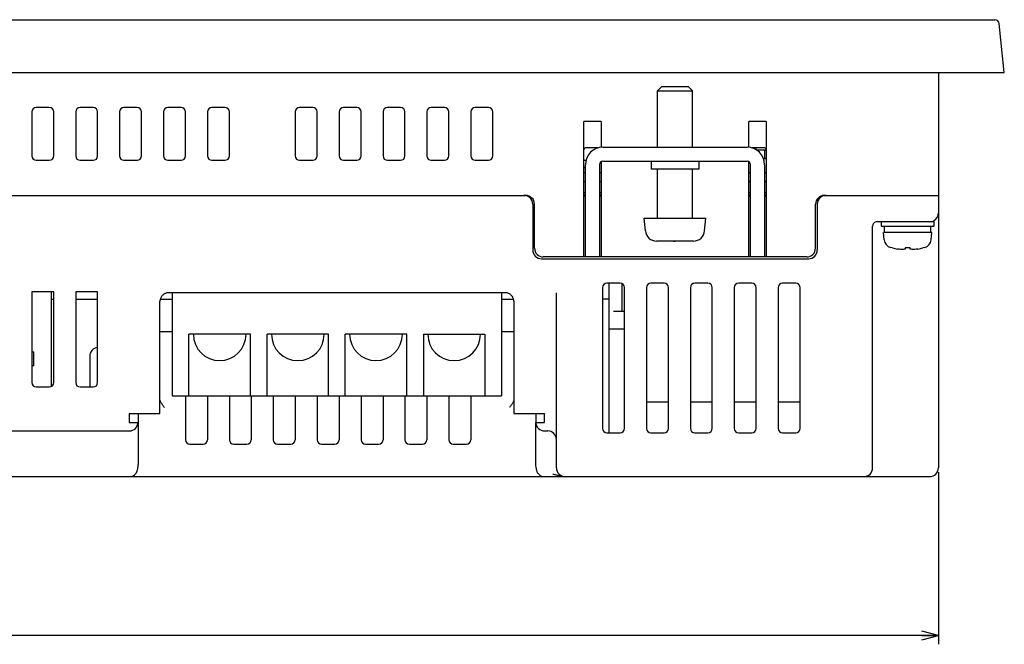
# Model space of a CAD drawing. Extents: x 0 to 819, y 0 to 477.
# Tile 3 of 24: x 291 to 403, y 0 to 71. Entities that reach past the tile are written whole.
import ezdxf
from ezdxf.enums import TextEntityAlignment as Align

# ---------------------------------------------------------------- set-up
doc = ezdxf.new("R2010")
doc.units = 0
doc.header["$LTSCALE"] = 46.255
doc.layers.get('0').update_dxf_attribs({"linetype": 'CONTINUOUS'})
doc.layers.add('AXIS', color=7, linetype='CONTINUOUS')
doc.layers.add('DIM', color=7, linetype='CONTINUOUS')
doc.styles.get("Standard").update_dxf_attribs({"font": 'txt', "width": 0.8})
doc.dimstyles.get("Standard").update_dxf_attribs({"dimtxt": 2.5, "dimasz": 2.5, "dimexe": 1.25, "dimexo": 0.625, "dimtad": 1, "dimcen": 2.5, "dimazin": 3, "dimtfac": 1, "dimtmove": 0, "dimatfit": 3})

# ---------------------------------------------------------------- blocks, each defined once
blk = doc.blocks.new('_OPEN')
at = {"color": 0, "linetype": 'BYBLOCK'}
for p, q in [((0, 0), (-1, 0.263)), ((-1, -0.263), (0, 0)), ((-1, 0), (0, 0))]:
    blk.add_line(p, q, dxfattribs=at)
blk = doc.blocks.new('*D7')
at = {"layer": 'DIM', "color": 2, "linetype": 'CONTINUOUS'}
for p, q in [((107.53, 19.58), (107.53, 2)), ((395.53, 19.58), (395.53, 2)), ((107.53, 2), (107.53, 0)), ((395.53, 2), (395.53, 0)), ((107.53, 1), (251.53, 1)), ((395.53, 1), (251.53, 1))]:
    blk.add_line(p, q, dxfattribs=at)
at = {"layer": 'DIM', "color": 2, "linetype": 'CONTINUOUS', "xscale": 1.9, "yscale": 1.9, "zscale": 1.9, "rotation": 180}
blk.add_blockref('_OPEN', (107.53, 1), dxfattribs=at)
at = {"layer": 'DIM', "color": 2, "linetype": 'CONTINUOUS', "xscale": 1.9, "yscale": 1.9, "zscale": 1.9}
blk.add_blockref('_OPEN', (395.53, 1), dxfattribs=at)
at = {"layer": 'DIM', "color": 2, "linetype": 'CONTINUOUS', "width": 0.8}
blk.add_text('288', height=4, dxfattribs=at).set_placement((251.53, 2), align=Align.CENTER)

msp = doc.modelspace()

# ---------------------------------------------------------------- linework, layer by layer
at = {"color": 7, "linetype": 'CONTINUOUS'}
for p, q in [((101.108, 71.082), (401.946, 71.082)), ((403.027, 65.082), (402.444, 70.634)), ((100.027, 65.082), (403.027, 65.082)), ((395.527, 65.082), (395.527, 20.082)), ((364.027, 63.482), (363.527, 62.982)), ((363.527, 62.982), (367.527, 62.982)), ((363.527, 56.582), (363.527, 62.982)), ((364.027, 63.482), (367.027, 63.482)), ((367.027, 63.482), (367.527, 62.982)), ((367.527, 56.582), (367.527, 62.982)), ((292.277, 60.582), (292.277, 55.582)), ((294.277, 61.082), (292.777, 61.082)), ((294.777, 55.582), (294.777, 60.582)), ((297.277, 60.582), (297.277, 55.582)), ((299.277, 61.082), (297.777, 61.082)), ((299.777, 55.582), (299.777, 60.582)), ((302.277, 60.582), (302.277, 55.582)), ((304.277, 61.082), (302.777, 61.082)), ((304.777, 55.582), (304.777, 60.582)), ((307.277, 60.582), (307.277, 55.582)), ((309.277, 61.082), (307.777, 61.082)), ((309.777, 55.582), (309.777, 60.582)), ((312.277, 60.582), (312.277, 55.582)), ((314.277, 61.082), (312.777, 61.082)), ((314.777, 55.582), (314.777, 60.582)), ((322.277, 60.582), (322.277, 55.582)), ((324.277, 61.082), (322.777, 61.082)), ((324.777, 55.582), (324.777, 60.582)), ((327.277, 60.582), (327.277, 55.582)), ((329.277, 61.082), (327.777, 61.082)), ((329.777, 55.582), (329.777, 60.582)), ((332.277, 60.582), (332.277, 55.582)), ((334.277, 61.082), (332.777, 61.082)), ((334.777, 55.582), (334.777, 60.582)), ((337.277, 60.582), (337.277, 55.582)), ((339.277, 61.082), (337.777, 61.082)), ((339.777, 55.582), (339.777, 60.582)), ((342.277, 60.582), (342.277, 55.582)), ((344.277, 61.082), (342.777, 61.082)), ((344.777, 55.582), (344.777, 60.582)), ((357.127, 59.482), (355.127, 59.482)), ((355.127, 44.082), (355.127, 59.482)), ((357.127, 59.482), (357.127, 56.562)), ((375.927, 59.482), (373.927, 59.482)), ((373.927, 56.562), (373.927, 59.482)), ((375.927, 59.482), (375.927, 44.082)), ((356.734, 56.482), (355.327, 56.482)), ((357.327, 56.582), (373.727, 56.582)), ((375.727, 56.482), (374.32, 56.482)), ((374.727, 56.482), (374.727, 56.304)), ((374.769, 56.282), (375.927, 56.282)), ((375.727, 56.282), (375.727, 55.282)), ((292.777, 55.082), (294.277, 55.082)), ((297.777, 55.082), (299.277, 55.082)), ((302.777, 55.082), (304.277, 55.082)), ((307.777, 55.082), (309.277, 55.082)), ((312.777, 55.082), (314.277, 55.082)), ((322.777, 55.082), (324.277, 55.082)), ((327.777, 55.082), (329.277, 55.082)), ((332.777, 55.082), (334.277, 55.082)), ((337.777, 55.082), (339.277, 55.082)), ((342.777, 55.082), (344.277, 55.082)), ((355.127, 55.082), (355.399, 55.082)), ((357.327, 54.982), (373.727, 54.982)), ((362.827, 54.982), (362.827, 54.082)), ((368.227, 54.982), (368.227, 54.082)), ((375.595, 55.282), (375.927, 55.282)), ((355.327, 54.243), (355.127, 54.234)), ((355.327, 44.082), (355.327, 54.582)), ((356.927, 54.582), (356.927, 44.082)), ((357.127, 54.928), (357.127, 44.082)), ((368.227, 54.082), (362.827, 54.082)), ((363.527, 48.482), (363.527, 54.082)), ((367.527, 48.482), (367.527, 54.082)), ((373.927, 44.082), (373.927, 54.928)), ((374.127, 44.082), (374.127, 54.582)), ((375.727, 54.582), (375.727, 44.082)), ((355.127, 53.682), (355.327, 53.682)), ((356.927, 53.682), (357.127, 53.682)), ((373.927, 53.682), (374.127, 53.682)), ((375.727, 53.682), (375.927, 53.682)), ((355.127, 52.682), (355.327, 52.682)), ((356.927, 52.682), (357.127, 52.682)), ((373.927, 52.682), (374.127, 52.682)), ((375.727, 52.682), (375.927, 52.682)), ((288.327, 51.082), (348.527, 51.082)), ((355.327, 51.382), (355.127, 51.382)), ((357.127, 51.382), (356.927, 51.382)), ((374.127, 51.382), (373.927, 51.382)), ((375.927, 51.382), (375.727, 51.382)), ((382.527, 51.082), (395.527, 51.082)), ((349.327, 50.082), (349.327, 44.882)), ((349.527, 45.082), (349.527, 50.082)), ((381.527, 45.082), (381.527, 50.082)), ((381.727, 50.082), (381.727, 44.882)), ((362.027, 48.482), (369.027, 48.482)), ((362.151, 47.069), (362.027, 48.482)), ((368.904, 47.069), (369.027, 48.482)), ((388.027, 20.082), (388.027, 47.582)), ((395.027, 48.082), (388.527, 48.082)), ((389.027, 47.582), (389.027, 48.082)), ((389.027, 47.582), (395.027, 47.582)), ((389.377, 46.882), (389.377, 47.582)), ((394.677, 46.882), (394.677, 47.582)), ((395.027, 47.582), (395.027, 48.082)), ((394.777, 46.882), (389.277, 46.882)), ((389.351, 46.035), (389.277, 46.882)), ((394.703, 46.035), (394.777, 46.882)), ((363.454, 45.883), (363.427, 45.884)), ((363.427, 45.884), (363.427, 45.882)), ((363.48, 45.882), (363.454, 45.883)), ((363.507, 45.882), (363.48, 45.882)), ((365.027, 45.882), (363.507, 45.882)), ((365.361, 45.882), (365.027, 45.884)), ((365.027, 45.884), (365.027, 45.882)), ((365.361, 45.882), (365.527, 45.882)), ((365.694, 45.882), (365.361, 45.882)), ((366.027, 45.884), (365.694, 45.882)), ((366.027, 45.882), (366.027, 45.884)), ((367.548, 45.882), (366.027, 45.882)), ((367.574, 45.882), (367.548, 45.882)), ((367.601, 45.883), (367.574, 45.882)), ((367.627, 45.884), (367.601, 45.883)), ((390.277, 45.104), (390.068, 45.162)), ((390.3, 45.104), (390.277, 45.104)), ((391.037, 44.963), (390.86, 44.986)), ((391.224, 44.946), (391.037, 44.963)), ((391.422, 44.935), (391.224, 44.946)), ((391.523, 44.944), (391.422, 44.935)), ((391.631, 44.96), (391.523, 44.944)), ((391.747, 44.986), (391.631, 44.96)), ((392.307, 45.104), (391.747, 45.104)), ((391.747, 45.104), (391.747, 44.986)), ((392.307, 44.986), (392.307, 45.104)), ((392.415, 44.962), (392.307, 44.986)), ((392.524, 44.945), (392.415, 44.962)), ((392.632, 44.935), (392.524, 44.945)), ((392.813, 44.944), (392.632, 44.935)), ((393.001, 44.961), (392.813, 44.944)), ((393.195, 44.986), (393.001, 44.961)), ((393.777, 45.104), (393.755, 45.104)), ((393.987, 45.162), (393.777, 45.104)), ((350.327, 43.882), (380.727, 43.882)), ((380.527, 44.082), (350.527, 44.082)), ((357.277, 40.582), (357.277, 24.582)), ((359.277, 41.082), (357.777, 41.082)), ((358.027, 24.082), (358.027, 41.082)), ((359.527, 37.882), (359.527, 41.015)), ((359.777, 24.582), (359.777, 40.582)), ((362.277, 40.582), (362.277, 24.582)), ((364.277, 41.082), (362.777, 41.082)), ((364.777, 24.582), (364.777, 40.582)), ((367.277, 40.582), (367.277, 24.582)), ((369.277, 41.082), (367.777, 41.082)), ((369.777, 24.582), (369.777, 40.582)), ((372.277, 40.582), (372.277, 24.582)), ((374.277, 41.082), (372.777, 41.082)), ((374.777, 24.582), (374.777, 40.582)), ((377.277, 40.582), (377.277, 24.582)), ((379.277, 41.082), (377.777, 41.082)), ((379.777, 24.582), (379.777, 40.582)), ((294.777, 40.117), (292.277, 40.117)), ((292.277, 40.117), (292.277, 29.782)), ((294.527, 29.349), (294.527, 40.117)), ((294.527, 39.282), (294.777, 39.282)), ((294.777, 29.782), (294.777, 40.117)), ((299.777, 40.117), (297.277, 40.117)), ((297.277, 40.117), (297.277, 29.782)), ((297.277, 39.282), (299.777, 39.282)), ((299.777, 29.782), (299.777, 40.117)), ((306.922, 39.3), (306.902, 39.227)), ((306.917, 39.282), (308.277, 39.282)), ((306.946, 39.37), (306.922, 39.3)), ((306.976, 39.439), (306.946, 39.37)), ((307.011, 39.505), (306.976, 39.439)), ((307.051, 39.568), (307.011, 39.505)), ((307.096, 39.629), (307.051, 39.568)), ((307.144, 39.685), (307.096, 39.629)), ((307.197, 39.738), (307.144, 39.685)), ((307.254, 39.787), (307.197, 39.738)), ((307.314, 39.832), (307.254, 39.787)), ((307.377, 39.871), (307.314, 39.832)), ((307.444, 39.906), (307.377, 39.871)), ((307.512, 39.936), (307.444, 39.906)), ((307.583, 39.961), (307.512, 39.936)), ((307.655, 39.98), (307.583, 39.961)), ((307.728, 39.994), (307.655, 39.98)), ((307.803, 40.002), (307.728, 39.994)), ((307.877, 40.005), (307.803, 40.002)), ((346.177, 40.005), (307.877, 40.005)), ((308.277, 40.005), (308.277, 28.282)), ((345.777, 40.005), (345.777, 28.282)), ((345.777, 39.282), (347.138, 39.282)), ((346.252, 40.002), (346.177, 40.005)), ((346.326, 39.994), (346.252, 40.002)), ((346.4, 39.98), (346.326, 39.994)), ((346.472, 39.961), (346.4, 39.98)), ((346.543, 39.936), (346.472, 39.961)), ((346.611, 39.906), (346.543, 39.936)), ((346.677, 39.871), (346.611, 39.906)), ((346.74, 39.832), (346.677, 39.871)), ((346.801, 39.787), (346.74, 39.832)), ((346.857, 39.738), (346.801, 39.787)), ((346.91, 39.685), (346.857, 39.738)), ((346.959, 39.629), (346.91, 39.685)), ((347.003, 39.568), (346.959, 39.629)), ((347.043, 39.505), (347.003, 39.568)), ((347.078, 39.439), (347.043, 39.505)), ((347.108, 39.37), (347.078, 39.439)), ((347.133, 39.3), (347.108, 39.37)), ((347.152, 39.227), (347.133, 39.3)), ((352.027, 20.082), (352.027, 39.998)), ((358.027, 39.282), (357.277, 39.282)), ((306.877, 26.282), (306.877, 39.047)), ((306.88, 39.079), (306.879, 39.047)), ((306.888, 39.154), (306.88, 39.079)), ((306.902, 39.227), (306.888, 39.154)), ((347.166, 39.154), (347.152, 39.227)), ((347.174, 39.079), (347.166, 39.154)), ((347.176, 39.047), (347.174, 39.079)), ((347.177, 39.047), (347.177, 26.282)), ((359.777, 37.882), (358.527, 37.882)), ((359.777, 35.882), (358.027, 35.882)), ((306.877, 35.582), (308.277, 35.582)), ((317.177, 35.282), (310.177, 35.282)), ((310.177, 28.282), (310.177, 35.282)), ((317.177, 28.282), (317.177, 35.282)), ((326.077, 35.282), (319.077, 35.282)), ((319.077, 28.282), (319.077, 35.282)), ((326.077, 28.282), (326.077, 35.282)), ((334.977, 35.282), (327.977, 35.282)), ((327.977, 28.282), (327.977, 35.282)), ((334.977, 28.282), (334.977, 35.282)), ((336.877, 35.282), (343.877, 35.282)), ((336.877, 35.282), (336.877, 28.282)), ((343.877, 35.282), (343.877, 28.282)), ((345.777, 35.582), (347.177, 35.582)), ((292.277, 33.282), (292.527, 33.282)), ((292.527, 31.682), (292.527, 33.282)), ((292.527, 31.682), (292.277, 31.682)), ((292.777, 29.282), (294.277, 29.282)), ((297.777, 29.282), (299.277, 29.282)), ((308.277, 28.282), (345.777, 28.282)), ((309.777, 28.282), (309.777, 23.282)), ((312.277, 28.282), (312.277, 23.282)), ((314.777, 28.282), (314.777, 23.282)), ((317.277, 28.282), (317.277, 23.282)), ((319.777, 28.282), (319.777, 23.282)), ((322.277, 28.282), (322.277, 23.282)), ((324.777, 28.282), (324.777, 23.282)), ((327.277, 28.282), (327.277, 23.282)), ((329.777, 28.282), (329.777, 23.282)), ((332.277, 28.282), (332.277, 23.282)), ((334.777, 28.282), (334.777, 23.282)), ((337.277, 28.282), (337.277, 23.282)), ((339.777, 28.282), (339.777, 23.282)), ((342.277, 28.282), (342.277, 23.282)), ((306.879, 27.773), (306.877, 27.798)), ((306.884, 27.745), (306.879, 27.773)), ((306.893, 27.714), (306.884, 27.745)), ((306.906, 27.678), (306.893, 27.714)), ((306.922, 27.639), (306.906, 27.678)), ((306.943, 27.596), (306.922, 27.639)), ((306.968, 27.548), (306.943, 27.596)), ((306.998, 27.496), (306.968, 27.548)), ((307.032, 27.439), (306.998, 27.496)), ((307.071, 27.378), (307.032, 27.439)), ((307.114, 27.312), (307.071, 27.378)), ((307.161, 27.242), (307.114, 27.312)), ((307.212, 27.168), (307.161, 27.242)), ((307.265, 27.091), (307.212, 27.168)), ((307.321, 27.012), (307.265, 27.091)), ((307.377, 26.932), (307.321, 27.012)), ((346.734, 27.012), (346.677, 26.932)), ((346.789, 27.091), (346.734, 27.012)), ((346.843, 27.168), (346.789, 27.091)), ((346.893, 27.242), (346.843, 27.168)), ((346.941, 27.312), (346.893, 27.242)), ((346.984, 27.378), (346.941, 27.312)), ((347.022, 27.439), (346.984, 27.378)), ((347.057, 27.496), (347.022, 27.439)), ((347.086, 27.548), (347.057, 27.496)), ((347.112, 27.596), (347.086, 27.548)), ((347.132, 27.639), (347.112, 27.596)), ((347.149, 27.679), (347.132, 27.639)), ((347.162, 27.714), (347.149, 27.679)), ((347.17, 27.745), (347.162, 27.714)), ((347.176, 27.773), (347.17, 27.745)), ((347.177, 27.798), (347.176, 27.773)), ((362.277, 27.582), (364.777, 27.582)), ((367.277, 27.582), (369.777, 27.582)), ((372.277, 27.582), (374.777, 27.582)), ((377.277, 27.582), (379.777, 27.582)), ((303.377, 26.282), (306.877, 26.282)), ((303.377, 26.282), (303.377, 25.232)), ((304.377, 26.282), (304.377, 25.282)), ((347.177, 26.282), (350.677, 26.282)), ((349.677, 26.282), (349.677, 25.282)), ((350.677, 25.232), (350.677, 26.282)), ((303.377, 25.232), (304.376, 25.232)), ((304.377, 25.249), (304.377, 20.496)), ((349.677, 20.496), (349.677, 25.249)), ((349.679, 25.232), (350.677, 25.232)), ((289.527, 24.282), (303.377, 24.282)), ((350.677, 24.282), (351.027, 24.282)), ((357.777, 24.082), (359.277, 24.082)), ((362.777, 24.082), (364.277, 24.082)), ((367.777, 24.082), (369.277, 24.082)), ((372.777, 24.082), (374.277, 24.082)), ((377.777, 24.082), (379.277, 24.082)), ((310.277, 22.782), (311.777, 22.782)), ((315.277, 22.782), (316.777, 22.782)), ((320.277, 22.782), (321.777, 22.782)), ((325.277, 22.782), (326.777, 22.782)), ((330.277, 22.782), (331.777, 22.782)), ((335.277, 22.782), (336.777, 22.782)), ((340.277, 22.782), (341.777, 22.782)), ((304.366, 20.285), (304.352, 20.182)), ((304.374, 20.39), (304.366, 20.285)), ((304.377, 20.496), (304.374, 20.39)), ((349.68, 20.39), (349.677, 20.496)), ((349.688, 20.285), (349.68, 20.39)), ((349.702, 20.182), (349.688, 20.285)), ((108.527, 19.082), (394.527, 19.082)), ((304.005, 19.305), (303.963, 19.272)), ((304.043, 19.341), (304.005, 19.305)), ((304.079, 19.381), (304.043, 19.341)), ((304.111, 19.424), (304.079, 19.381)), ((304.141, 19.47), (304.111, 19.424)), ((304.167, 19.518), (304.141, 19.47)), ((304.191, 19.569), (304.167, 19.518)), ((304.212, 19.621), (304.191, 19.569)), ((304.23, 19.676), (304.212, 19.621)), ((304.246, 19.731), (304.23, 19.676)), ((304.263, 19.799), (304.246, 19.731)), ((304.281, 19.869), (304.263, 19.799)), ((304.3, 19.94), (304.281, 19.869)), ((304.317, 20.011), (304.3, 19.94)), ((304.333, 20.082), (304.317, 20.011)), ((304.352, 20.182), (304.333, 20.082)), ((349.721, 20.082), (349.702, 20.182)), ((349.737, 20.011), (349.721, 20.082)), ((349.755, 19.94), (349.737, 20.011)), ((349.773, 19.869), (349.755, 19.94)), ((349.791, 19.799), (349.773, 19.869)), ((349.809, 19.731), (349.791, 19.799)), ((349.824, 19.676), (349.809, 19.731)), ((349.843, 19.621), (349.824, 19.676)), ((349.863, 19.569), (349.843, 19.621)), ((349.887, 19.518), (349.863, 19.569)), ((349.914, 19.47), (349.887, 19.518)), ((349.943, 19.424), (349.914, 19.47)), ((349.976, 19.381), (349.943, 19.424)), ((350.011, 19.341), (349.976, 19.381)), ((350.05, 19.305), (350.011, 19.341)), ((350.092, 19.272), (350.05, 19.305)), ((351.613, 19.375), (351.703, 19.353)), ((351.703, 19.353), (351.792, 19.331)), ((351.792, 19.331), (351.88, 19.31)), ((351.88, 19.31), (351.966, 19.289)), ((351.966, 19.289), (352.05, 19.269)), ((352.05, 19.269), (352.131, 19.25)), ((352.131, 19.25), (352.211, 19.231)), ((352.211, 19.231), (352.284, 19.215)), ((352.284, 19.215), (352.348, 19.2)), ((352.348, 19.2), (352.405, 19.187)), ((352.405, 19.187), (352.455, 19.176)), ((352.455, 19.176), (352.5, 19.166)), ((352.5, 19.166), (352.54, 19.156)), ((352.54, 19.156), (352.577, 19.148)), ((352.577, 19.148), (352.61, 19.141)), ((352.61, 19.141), (352.64, 19.135)), ((352.64, 19.135), (352.667, 19.129)), ((352.667, 19.129), (352.693, 19.124)), ((352.693, 19.124), (352.717, 19.119)), ((352.717, 19.119), (352.739, 19.115)), ((352.739, 19.115), (352.759, 19.111)), ((352.759, 19.111), (352.778, 19.108)), ((352.778, 19.108), (352.795, 19.105)), ((352.795, 19.105), (352.811, 19.102)), ((352.811, 19.102), (352.826, 19.1)), ((352.826, 19.1), (352.839, 19.098)), ((352.839, 19.098), (352.853, 19.096)), ((352.853, 19.096), (352.866, 19.094)), ((352.866, 19.094), (352.878, 19.092)), ((352.878, 19.092), (352.89, 19.091)), ((352.89, 19.091), (352.902, 19.09)), ((352.902, 19.09), (352.912, 19.088)), ((352.912, 19.088), (352.922, 19.087)), ((352.922, 19.087), (352.932, 19.086)), ((352.932, 19.086), (352.941, 19.086)), ((352.941, 19.086), (352.951, 19.085)), ((352.951, 19.085), (352.959, 19.084)), ((352.959, 19.084), (352.968, 19.084)), ((352.968, 19.084), (352.976, 19.083)), ((352.976, 19.083), (352.984, 19.083)), ((352.984, 19.083), (352.992, 19.083)), ((352.992, 19.083), (353, 19.082)), ((353, 19.082), (353.008, 19.082)), ((353.008, 19.082), (353.017, 19.082)), ((353.017, 19.082), (353.027, 19.082))]:
    msp.add_line(p, q, dxfattribs=at)
for centre, radius, start, end in [((401.946, 70.582), 0.5, 6, 90), ((292.777, 60.582), 0.5, 90, 180), ((294.277, 60.582), 0.5, 0, 90), ((297.777, 60.582), 0.5, 90, 180), ((299.277, 60.582), 0.5, 0, 90), ((302.777, 60.582), 0.5, 90, 180), ((304.277, 60.582), 0.5, 0, 90), ((307.777, 60.582), 0.5, 90, 180), ((309.277, 60.582), 0.5, 0, 90), ((312.777, 60.582), 0.5, 90, 180), ((314.277, 60.582), 0.5, 0, 90), ((322.777, 60.582), 0.5, 90, 180), ((324.277, 60.582), 0.5, 0, 90), ((327.777, 60.582), 0.5, 90, 180), ((329.277, 60.582), 0.5, 0, 90), ((332.777, 60.582), 0.5, 90, 180), ((334.277, 60.582), 0.5, 0, 90), ((337.777, 60.582), 0.5, 90, 180), ((339.277, 60.582), 0.5, 0, 90), ((342.777, 60.582), 0.5, 90, 180), ((344.277, 60.582), 0.5, 0, 90), ((355.327, 56.282), 0.2, 90, 180), ((357.327, 54.582), 2, 90, 180), ((373.727, 54.582), 2, 0, 90), ((375.727, 56.282), 0.2, 0, 90), ((292.777, 55.582), 0.5, 180, 270), ((294.277, 55.582), 0.5, 270, 360), ((297.777, 55.582), 0.5, 180, 270), ((299.277, 55.582), 0.5, 270, 360), ((302.777, 55.582), 0.5, 180, 270), ((304.277, 55.582), 0.5, 270, 360), ((307.777, 55.582), 0.5, 180, 270), ((309.277, 55.582), 0.5, 270, 360), ((312.777, 55.582), 0.5, 180, 270), ((314.277, 55.582), 0.5, 270, 360), ((322.777, 55.582), 0.5, 180, 270), ((324.277, 55.582), 0.5, 270, 360), ((327.777, 55.582), 0.5, 180, 270), ((329.277, 55.582), 0.5, 270, 360), ((332.777, 55.582), 0.5, 180, 270), ((334.277, 55.582), 0.5, 270, 360), ((337.777, 55.582), 0.5, 180, 270), ((339.277, 55.582), 0.5, 270, 360), ((342.777, 55.582), 0.5, 180, 270), ((344.277, 55.582), 0.5, 270, 360), ((357.327, 54.582), 0.4, 90, 180), ((373.727, 54.582), 0.4, 0, 90), ((348.327, 50.082), 1, 0, 90), ((348.527, 50.082), 1, 0, 90), ((355.327, 51.182), 0.2, 180, 270), ((356.927, 51.182), 0.2, 270, 360), ((374.127, 51.182), 0.2, 180, 270), ((375.727, 51.182), 0.2, 270, 360), ((382.527, 50.082), 1, 90, 180), ((382.727, 50.082), 1, 90, 180), ((394.527, 49.082), 1, 270, 360), ((388.527, 47.582), 0.5, 89.99998, 180.00002), ((363.446, 47.182), 1.3, 185, 269.17574), ((367.609, 47.182), 1.3, 270.82425, 355), ((390.348, 46.122), 1, 185, 253.74297), ((393.707, 46.122), 1, 286.25703, 355), ((350.327, 44.882), 1, 180, 270), ((350.527, 45.082), 1, 180, 270), ((380.527, 45.082), 1, 270, 360), ((380.727, 44.882), 1, 270, 360), ((392.027, 51.882), 6.994, 255.70131, 260.39163), ((392.027, 51.882), 6.994, 279.60837, 284.29869), ((357.777, 40.582), 0.5, 90, 180), ((359.277, 40.582), 0.5, 0, 90), ((362.777, 40.582), 0.5, 90, 180), ((364.277, 40.582), 0.5, 0, 90), ((367.777, 40.582), 0.5, 90, 180), ((369.277, 40.582), 0.5, 0, 90), ((372.777, 40.582), 0.5, 90, 180), ((374.277, 40.582), 0.5, 0, 90), ((377.777, 40.582), 0.5, 90, 180), ((379.277, 40.582), 0.5, 0, 90), ((299.877, 32.782), 1, 95.74307, 180), ((292.777, 29.782), 0.5, 180, 270), ((294.277, 29.782), 0.5, 270, 360), ((297.777, 29.782), 0.5, 180, 270), ((299.277, 29.782), 0.5, 270, 360), ((303.377, 25.282), 1, 270, 360), ((350.677, 25.282), 1, 180, 270), ((351.027, 23.282), 1, 0, 90), ((357.777, 24.582), 0.5, 180, 270), ((359.277, 24.582), 0.5, 270, 360), ((362.777, 24.582), 0.5, 180, 270), ((364.277, 24.582), 0.5, 270, 360), ((367.777, 24.582), 0.5, 180, 270), ((369.277, 24.582), 0.5, 270, 360), ((372.777, 24.582), 0.5, 180, 270), ((374.277, 24.582), 0.5, 270, 360), ((377.777, 24.582), 0.5, 180, 270), ((379.277, 24.582), 0.5, 270, 360), ((310.277, 23.282), 0.5, 180, 270), ((311.777, 23.282), 0.5, 270, 360), ((315.277, 23.282), 0.5, 180, 270), ((316.777, 23.282), 0.5, 270, 360), ((320.277, 23.282), 0.5, 180, 270), ((321.777, 23.282), 0.5, 270, 360), ((325.277, 23.282), 0.5, 180, 270), ((326.777, 23.282), 0.5, 270, 360), ((330.277, 23.282), 0.5, 180, 270), ((331.777, 23.282), 0.5, 270, 360), ((335.277, 23.282), 0.5, 180, 270), ((336.777, 23.282), 0.5, 270, 360), ((340.277, 23.282), 0.5, 180, 270), ((341.777, 23.282), 0.5, 270, 360), ((303.377, 20.082), 1, 270, 305.85857), ((350.677, 20.082), 1, 234.1414, 270), ((353.027, 20.082), 1, 180.00008, 270.00013), ((387.027, 20.082), 1, 270, 360), ((394.527, 20.082), 1, 270, 360)]:
    msp.add_arc(centre, radius, start, end, dxfattribs=at)
at = {"layer": 'AXIS', "color": 7, "linetype": 'CONTINUOUS'}
msp.add_line((298.877, 32.782), (298.877, 29.282), dxfattribs=at)
for centre in [(313.677, 35.282), (322.577, 35.282), (331.477, 35.282), (340.377, 35.282)]:
    msp.add_arc(centre, 3, 180, 360, dxfattribs=at)

# ---------------------------------------------------------------- dimensions: what is measured, and where the dimension line sits
at = {"layer": 'DIM', "color": 2, "linetype": 'CONTINUOUS'}
dim = msp.add_linear_dim(base=(395.527, 1), p1=(107.527, 20.082), p2=(395.527, 20.082), dimstyle='Standard', dxfattribs=at)
dim.commit()
dim.dimension.update_dxf_attribs({"geometry": '*D7', "text_midpoint": (251.627, 1), "dimtype": 128})

doc.saveas('drawing.dxf')
